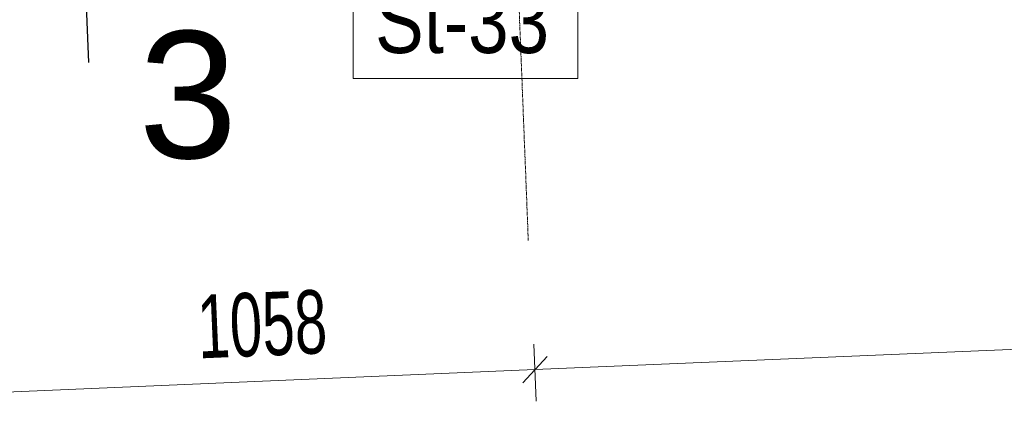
# Model space of a CAD drawing. Header units: millimetres. Extents: x -15129 to 9171, y -18789 to 5877.
# Tile 242 of 256: x -5547 to -3610, y -3956 to -3204. Entities that reach past the tile are written whole.
import ezdxf

# ---------------------------------------------------------------- set-up
doc = ezdxf.new("R2010")
doc.units = ezdxf.units.MM
doc.linetypes.add('CENTER', pattern=[50.8, 31.75, -6.35, 6.35, -6.35])
doc.layers.add('AS_DIM_ON', color=7, linetype='Continuous')
doc.styles.add('Arial Narrow', font='ARIALN.TTF', dxfattribs={"height": 5})
doc.styles.add('CutSymbolDown', font='arial.ttf', dxfattribs={"height": 5})
doc.styles.add('ROMANS', font='ARIALN.TTF', dxfattribs={"width": 0.8})

# ---------------------------------------------------------------- blocks, each defined once
blk = doc.blocks.new('sectiondown')
blk.add_hatch(color=256).paths.add_polyline_path([(0, 0), (-2.545, 0.728), (-2.545, -0.728)])
at = {"color": 7, "linetype": 'Continuous'}
for p, q in [((0, -3), (0, 5.151)), ((-6, 0), (-2.545, 0))]:
    blk.add_line(p, q, dxfattribs=at)
for p, q in [((0, 0), (-2.545, 0.728)), ((-2.545, -0.728), (-2.545, 0.728)), ((0, 0), (-2.545, -0.728))]:
    blk.add_line(p, q)

msp = doc.modelspace()

# ---------------------------------------------------------------- linework, layer by layer
at = {"color": 5, "linetype": 'CENTER', "lineweight": 13, "ltscale": 0.2}
msp.add_line((-4675.5, -365.2, -8591.5), (-4546.4, -3639.2, 51965.6), dxfattribs=at)
at = {"color": 7, "lineweight": 13}
msp.add_lwpolyline([(-4891.2, -3320.1), (-4448.9, -3320.1), (-4448.9, -3095.1), (-4891.2, -3095.1), (-4891.2, -3320.1)], dxfattribs=at)
at = {"layer": 'AS_DIM_ON', "color": 7, "lineweight": 13}
for p, q in [((-4533.4, -3893.7), (-2418, -3804)), ((-4530.8, -3956.1), (-4535.5, -3843.7)), ((-5590, -3938.5), (-4533.4, -3893.7))]:
    msp.add_line(p, q, dxfattribs=at)
at = {"layer": 'AS_DIM_ON', "linetype": 'ByBlock', "lineweight": -2}
for p, q in [((-4557.3, -3919.7), (-4509.5, -3867.7)), ((-4509.5, -3867.7), (-4557.3, -3919.7))]:
    msp.add_line(p, q, dxfattribs=at)

# ---------------------------------------------------------------- block references
at = {"layer": 'AS_DIM_ON', "xscale": -49.99999999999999, "yscale": 50, "zscale": 50, "rotation": 2.257646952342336}
msp.add_blockref('sectiondown', (-5417.1, -3138.9, 39223.3), dxfattribs=at)

# ---------------------------------------------------------------- texts
at = {"color": 7, "lineweight": 13, "style": 'Arial Narrow'}
msp.add_text('St-33', height=125, dxfattribs=at).set_placement((-4847.7, -3270.1))
at = {"layer": 'AS_DIM_ON', "color": 96, "lineweight": 13, "style": 'CutSymbolDown'}
msp.add_text('3', height=250, dxfattribs=at).set_placement((-5313, -3477.1))
at = {"layer": 'AS_DIM_ON', "color": 7, "lineweight": 13, "style": 'ROMANS', "width": 0.8}
msp.add_text('1058', height=125, rotation=2.4274, dxfattribs=at).set_placement((-5194.7, -3871.7))

doc.saveas('drawing.dxf')
